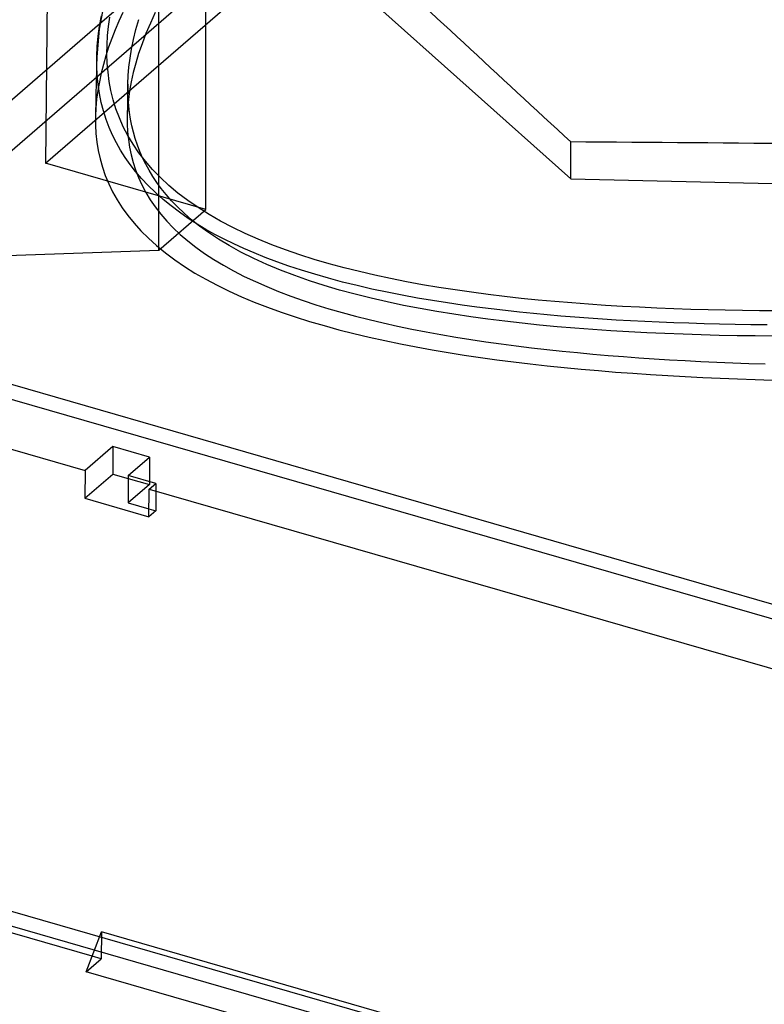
# Model space of a CAD drawing. Header units: millimetres. Extents: x -159 to 301, y 59 to 367.
# Tile 5 of 16: x -48 to 22, y 174 to 267. Entities that reach past the tile are written whole.
import ezdxf

# ---------------------------------------------------------------- set-up
doc = ezdxf.new("R2010")
doc.units = ezdxf.units.MM
doc.layers.add('MAIN-1', color=7, linetype='Continuous')
doc.layers.add('MAIN-2', color=7, linetype='Continuous')

msp = doc.modelspace()

# ---------------------------------------------------------------- linework, layer by layer
at = {"layer": 'MAIN-1'}
for p, q in [((-38.676, 267.568), (-39.049, 266.737)), ((-57.896, 251.738), (-40.835, 266.513)), ((-40.87, 266.266), (-40.695, 267.243)), ((-39.049, 266.737), (-39.395, 265.91)), ((-37.437, 265.935), (-37.166, 266.904)), ((-41.001, 265.304), (-40.87, 266.266)), ((-39.395, 265.91), (-39.715, 265.088)), ((-37.662, 265.001), (-37.437, 265.935)), ((-41.089, 264.357), (-41.001, 265.304)), ((-39.715, 265.088), (-40.006, 264.27)), ((-37.844, 264.1), (-37.662, 265.001)), ((-41.133, 263.424), (-41.089, 264.357)), ((-40.006, 264.27), (-40.269, 263.457)), ((-37.985, 263.232), (-37.844, 264.1)), ((-40.503, 262.647), (-40.709, 261.832)), ((-40.269, 263.457), (-40.503, 262.647)), ((-38.088, 262.396), (-37.985, 263.232)), ((-40.709, 261.832), (-40.885, 261.013)), ((-38.155, 261.591), (-38.088, 262.396)), ((-40.885, 261.013), (-41.029, 260.191)), ((-38.186, 260.779), (-38.194, 260.403)), ((-38.189, 260.095), (-38.188, 260.817)), ((-38.188, 260.817), (-38.155, 261.591)), ((-41.029, 260.191), (-41.139, 259.367)), ((-38.202, 260.026), (-38.209, 259.649)), ((-38.194, 260.403), (-38.202, 260.026)), ((-38.163, 259.401), (-38.189, 260.095)), ((-41.139, 259.367), (-41.213, 258.542)), ((-38.225, 258.883), (-38.233, 258.494)), ((-38.217, 259.272), (-38.225, 258.883)), ((-38.209, 259.649), (-38.217, 259.272)), ((-38.111, 258.733), (-38.163, 259.401)), ((-41.213, 258.542), (-41.25, 257.716)), ((-38.241, 258.105), (-38.249, 257.716)), ((-38.233, 258.494), (-38.241, 258.105)), ((-38.036, 258.09), (-38.111, 258.733)), ((-37.938, 257.47), (-38.036, 258.09)), ((-38.249, 257.764), (-38.248, 257.012)), ((-37.815, 256.853), (-37.938, 257.47)), ((-38.248, 257.012), (-38.213, 256.278)), ((-38.213, 256.278), (-38.141, 255.55)), ((-37.667, 256.24), (-37.815, 256.853)), ((-37.491, 255.629), (-37.667, 256.24)), ((-38.141, 255.55), (-38.032, 254.825)), ((-37.288, 255.022), (-37.491, 255.629)), ((-38.032, 254.825), (-37.884, 254.102)), ((-37.057, 254.418), (-37.288, 255.022)), ((-36.796, 253.818), (-37.057, 254.418)), ((-37.884, 254.102), (-37.695, 253.381)), ((-37.695, 253.381), (-37.463, 252.665)), ((-36.505, 253.224), (-36.796, 253.818)), ((-37.463, 252.665), (-37.187, 251.954)), ((-36.184, 252.634), (-36.505, 253.224)), ((-35.831, 252.05), (-36.184, 252.634)), ((-37.187, 251.954), (-36.864, 251.248)), ((-35.445, 251.472), (-35.831, 252.05)), ((-35.026, 250.9), (-35.445, 251.472)), ((-36.864, 251.248), (-36.495, 250.548)), ((-36.495, 250.548), (-36.076, 249.854)), ((-34.57, 250.333), (-35.026, 250.9)), ((-36.076, 249.854), (-35.606, 249.169)), ((-34.063, 249.754), (-34.57, 250.333)), ((-33.497, 249.164), (-34.063, 249.754)), ((-35.606, 249.169), (-35.085, 248.493)), ((-32.869, 248.566), (-33.497, 249.164)), ((-35.085, 248.493), (-34.515, 247.832)), ((-34.515, 247.832), (-33.898, 247.189)), ((-32.172, 247.96), (-32.869, 248.566)), ((-31.403, 247.349), (-32.172, 247.96)), ((-33.898, 247.189), (-33.233, 246.561)), ((-30.556, 246.736), (-31.403, 247.349)), ((-33.233, 246.561), (-32.518, 245.949)), ((-32.518, 245.949), (-31.755, 245.353)), ((-29.625, 246.121), (-30.556, 246.736)), ((-28.608, 245.507), (-29.625, 246.121)), ((-31.755, 245.353), (-30.941, 244.773)), ((-27.497, 244.896), (-28.608, 245.507)), ((-30.941, 244.773), (-30.077, 244.208)), ((-30.077, 244.208), (-29.163, 243.657)), ((-26.297, 244.294), (-27.497, 244.896)), ((-25.044, 243.721), (-26.297, 244.294)), ((-29.163, 243.657), (-28.197, 243.121)), ((-28.197, 243.121), (-27.186, 242.603)), ((-23.747, 243.179), (-25.044, 243.721)), ((-22.41, 242.668), (-23.747, 243.179)), ((-27.186, 242.603), (-26.138, 242.105)), ((-21.034, 242.186), (-22.41, 242.668)), ((-19.624, 241.733), (-21.034, 242.186)), ((-26.138, 242.105), (-25.056, 241.629)), ((-25.056, 241.629), (-23.942, 241.173)), ((-18.18, 241.307), (-19.624, 241.733)), ((-16.706, 240.908), (-18.18, 241.307)), ((-23.942, 241.173), (-22.797, 240.737)), ((-22.797, 240.737), (-21.622, 240.321)), ((-21.622, 240.321), (-20.42, 239.923)), ((-15.204, 240.534), (-16.706, 240.908)), ((-13.677, 240.185), (-15.204, 240.534)), ((-20.42, 239.923), (-19.192, 239.544)), ((-19.192, 239.544), (-17.94, 239.182)), ((-12.129, 239.86), (-13.677, 240.185)), ((-10.561, 239.558), (-12.129, 239.86)), ((-8.978, 239.277), (-10.561, 239.558)), ((-17.94, 239.182), (-16.665, 238.838)), ((-16.665, 238.838), (-15.37, 238.51)), ((-15.37, 238.51), (-14.053, 238.199)), ((-7.383, 239.018), (-8.978, 239.277)), ((-5.779, 238.778), (-7.383, 239.018)), ((-4.169, 238.558), (-5.779, 238.778)), ((-2.55, 238.356), (-4.169, 238.558)), ((-14.053, 238.199), (-12.716, 237.902)), ((-12.716, 237.902), (-11.359, 237.621)), ((-11.359, 237.621), (-9.985, 237.353)), ((-0.914, 238.17), (-2.55, 238.356)), ((0.736, 237.999), (-0.914, 238.17)), ((2.401, 237.843), (0.736, 237.999)), ((4.077, 237.701), (2.401, 237.843)), ((5.763, 237.573), (4.077, 237.701)), ((7.458, 237.458), (5.763, 237.573)), ((-9.985, 237.353), (-8.596, 237.1)), ((-8.596, 237.1), (-7.192, 236.86)), ((-7.192, 236.86), (-5.776, 236.634)), ((-5.776, 236.634), (-4.35, 236.42)), ((9.16, 237.356), (7.458, 237.458)), ((10.866, 237.267), (9.16, 237.356)), ((12.577, 237.189), (10.866, 237.267)), ((14.289, 237.123), (12.577, 237.189)), ((16.001, 237.067), (14.289, 237.123)), ((17.713, 237.022), (16.001, 237.067)), ((19.421, 236.987), (17.713, 237.022)), ((21.124, 236.961), (19.421, 236.987)), ((22.821, 236.944), (21.124, 236.961)), ((-4.35, 236.42), (-2.916, 236.219)), ((-2.916, 236.219), (-1.474, 236.03)), ((-1.474, 236.03), (-0.027, 235.853)), ((-0.027, 235.853), (1.424, 235.687)), ((1.424, 235.687), (2.877, 235.532)), ((2.877, 235.532), (4.329, 235.387)), ((4.329, 235.387), (5.78, 235.253)), ((5.78, 235.253), (7.228, 235.129)), ((7.228, 235.129), (8.67, 235.014)), ((8.67, 235.014), (10.108, 234.908)), ((10.108, 234.908), (11.557, 234.81)), ((11.557, 234.81), (13.018, 234.718)), ((13.018, 234.718), (14.493, 234.634)), ((14.493, 234.634), (15.98, 234.557)), ((15.98, 234.557), (17.479, 234.486)), ((17.479, 234.486), (18.99, 234.422)), ((18.99, 234.422), (20.512, 234.365)), ((20.512, 234.365), (22.045, 234.314)), ((-74.452, 233.537), (-42.236, 224.237)), ((-39.622, 226.5), (-42.236, 224.237)), ((-36.158, 225.5), (-39.622, 226.5)), ((-39.622, 226.5), (-39.622, 223.902)), ((-38.158, 223.768), (-36.158, 225.5)), ((-42.236, 224.237), (-42.262, 221.616)), ((-42.262, 221.616), (-39.622, 223.902)), ((-39.622, 223.902), (-38.158, 223.479)), ((-35.56, 223.018), (-38.158, 223.768)), ((-38.158, 223.768), (-38.158, 221.17)), ((-36.173, 222.487), (-35.56, 223.018)), ((-36.2, 219.866), (-36.173, 222.487)), ((-36.173, 222.487), (42.635, 199.737)), ((-42.262, 221.616), (-36.2, 219.866)), ((-38.158, 221.17), (-36.192, 220.602)), ((-41.554, 178.308), (-74.907, 187.936)), ((-42.124, 176.827), (-40.674, 180.594)), ((46.275, 155.494), (-40.674, 180.594)), ((44.825, 151.727), (-42.124, 176.827))]:
    msp.add_line(p, q, dxfattribs=at)
for centre, major_axis, ratio, start_param, end_param in [((-61.209, -5184.023), (1711.704, -6114.008), 0.423101, 2.536121, 2.542632), ((151.608, -1188.847), (3617.23, -99.598), 0.398353, 1.597147, 1.62267)]:
    msp.add_ellipse(centre, major_axis=major_axis, ratio=ratio, start_param=start_param, end_param=end_param, dxfattribs=at)
at = {"layer": 'MAIN-2'}
for p, q in [((-35.262, 245.069), (-35.262, 297.204)), ((-30.812, 248.923), (-30.812, 296.381)), ((-25.871, 278.223), (3.674, 251.84)), ((-52.328, 251.789), (-23.103, 277.099)), ((-45.968, 253.298), (-21.389, 274.584)), ((-45.822, 269.989), (-45.968, 253.298)), ((-40.39, 268.666), (-40.917, 265.993)), ((-40.835, 266.513), (-37.989, 268.978)), ((-35.601, 267.552), (-36.064, 266.541)), ((-40.011, 266.246), (-39.888, 267.114)), ((-36.064, 266.541), (-36.479, 265.557)), ((-40.917, 265.993), (-41.134, 263.364)), ((-40.099, 265.377), (-40.011, 266.246)), ((-36.479, 265.557), (-36.847, 264.598)), ((-40.163, 263.638), (-40.151, 264.508)), ((-40.151, 264.508), (-40.099, 265.377)), ((-36.847, 264.598), (-37.17, 263.664)), ((-40.135, 262.769), (-40.163, 263.638)), ((-37.17, 263.664), (-37.448, 262.754)), ((-41.134, 263.364), (-41.151, 262.526)), ((-41.133, 262.518), (-41.133, 263.424)), ((-40.064, 261.901), (-40.135, 262.769)), ((-37.448, 262.754), (-37.683, 261.867)), ((-41.164, 261.904), (-41.177, 261.281)), ((-41.151, 262.526), (-41.164, 261.904)), ((-41.089, 261.626), (-41.133, 262.518)), ((-39.948, 261.034), (-40.064, 261.901)), ((-37.683, 261.867), (-37.876, 261.003)), ((-41.177, 261.281), (-41.189, 260.658)), ((-41.003, 260.751), (-41.089, 261.626)), ((-40.874, 259.894), (-41.003, 260.751)), ((-39.786, 260.169), (-39.948, 261.034)), ((-37.876, 261.003), (-38.028, 260.162)), ((-41.202, 260.035), (-41.214, 259.458)), ((-41.189, 260.658), (-41.202, 260.035)), ((-40.703, 259.058), (-40.874, 259.894)), ((-39.574, 259.308), (-39.786, 260.169)), ((-38.028, 260.162), (-38.14, 259.342)), ((-41.214, 259.458), (-41.226, 258.881)), ((-40.49, 258.243), (-40.703, 259.058)), ((-39.311, 258.451), (-39.574, 259.308)), ((-38.14, 259.342), (-38.213, 258.543)), ((-41.238, 258.304), (-41.25, 257.727)), ((-41.226, 258.881), (-41.238, 258.304)), ((-40.239, 257.451), (-40.49, 258.243)), ((-38.994, 257.601), (-39.311, 258.451)), ((-38.213, 258.543), (-38.249, 257.764)), ((-41.25, 257.716), (-41.246, 256.912)), ((-39.95, 256.685), (-40.239, 257.451)), ((-38.62, 256.757), (-38.994, 257.601)), ((-41.246, 256.912), (-41.203, 256.109)), ((-41.203, 256.109), (-41.118, 255.307)), ((-39.627, 255.944), (-39.95, 256.685)), ((-38.188, 255.923), (-38.62, 256.757)), ((-129.92, 255.692), (133.512, 179.646)), ((-41.118, 255.307), (-40.989, 254.509)), ((-39.269, 255.228), (-39.627, 255.944)), ((-38.875, 254.53), (-39.269, 255.228)), ((-37.698, 255.099), (-38.188, 255.923)), ((3.674, 251.84), (3.674, 255.313)), ((133.012, 178.362), (-130.42, 254.408)), ((-40.989, 254.509), (-40.815, 253.714)), ((-38.444, 253.847), (-38.875, 254.53)), ((-37.146, 254.287), (-37.698, 255.099)), ((-36.532, 253.489), (-37.146, 254.287)), ((-30.812, 248.923), (-45.968, 253.298)), ((-40.815, 253.714), (-40.594, 252.923)), ((-37.972, 253.174), (-38.444, 253.847)), ((-35.854, 252.708), (-36.532, 253.489)), ((-40.594, 252.923), (-40.323, 252.138)), ((-37.455, 252.507), (-37.972, 253.174)), ((-36.887, 251.843), (-37.455, 252.507)), ((-35.115, 251.943), (-35.854, 252.708)), ((-40.323, 252.138), (-40.002, 251.362)), ((-36.265, 251.18), (-36.887, 251.843)), ((-34.313, 251.199), (-35.115, 251.943)), ((3.674, 251.84), (95.966, 249.705)), ((-40.002, 251.362), (-39.631, 250.594)), ((-39.631, 250.594), (-39.206, 249.835)), ((-35.59, 250.524), (-36.265, 251.18)), ((-34.867, 249.881), (-35.59, 250.524)), ((-33.451, 250.476), (-34.313, 251.199)), ((-39.206, 249.835), (-38.728, 249.086)), ((-34.103, 249.257), (-34.867, 249.881)), ((-32.527, 249.775), (-33.451, 250.476)), ((-31.546, 249.099), (-32.527, 249.775)), ((-38.728, 249.086), (-38.194, 248.348)), ((-35.262, 245.069), (-30.812, 248.923)), ((-33.305, 248.658), (-34.103, 249.257)), ((-32.485, 248.087), (-33.305, 248.658)), ((-30.509, 248.448), (-31.546, 249.099)), ((-38.194, 248.348), (-37.603, 247.62)), ((-31.652, 247.55), (-32.485, 248.087)), ((-29.419, 247.823), (-30.509, 248.448)), ((-28.28, 247.225), (-29.419, 247.823)), ((-37.603, 247.62), (-36.954, 246.903)), ((-36.954, 246.903), (-36.245, 246.198)), ((-30.811, 247.046), (-31.652, 247.55)), ((-29.956, 246.567), (-30.811, 247.046)), ((-27.093, 246.655), (-28.28, 247.225)), ((-36.245, 246.198), (-35.475, 245.506)), ((-29.081, 246.109), (-29.956, 246.567)), ((-28.18, 245.667), (-29.081, 246.109)), ((-25.863, 246.112), (-27.093, 246.655)), ((-24.593, 245.596), (-25.863, 246.112)), ((-52.589, 244.463), (-35.262, 245.069)), ((-35.475, 245.506), (-34.643, 244.827)), ((-27.242, 245.236), (-28.18, 245.667)), ((-26.257, 244.813), (-27.242, 245.236)), ((-23.286, 245.106), (-24.593, 245.596)), ((-21.945, 244.644), (-23.286, 245.106)), ((-34.643, 244.827), (-33.759, 244.169)), ((-33.759, 244.169), (-32.826, 243.533)), ((-25.217, 244.394), (-26.257, 244.813)), ((-24.12, 243.98), (-25.217, 244.394)), ((-20.573, 244.207), (-21.945, 244.644)), ((-19.173, 243.796), (-20.573, 244.207)), ((-32.826, 243.533), (-31.843, 242.919)), ((-22.97, 243.574), (-24.12, 243.98)), ((-21.768, 243.178), (-22.97, 243.574)), ((-20.517, 242.794), (-21.768, 243.178)), ((-17.749, 243.409), (-19.173, 243.796)), ((-16.303, 243.046), (-17.749, 243.409)), ((-31.843, 242.919), (-30.814, 242.328)), ((-30.814, 242.328), (-29.737, 241.757)), ((-19.221, 242.423), (-20.517, 242.794)), ((-17.885, 242.067), (-19.221, 242.423)), ((-14.836, 242.706), (-16.303, 243.046)), ((-13.352, 242.387), (-14.836, 242.706)), ((-11.851, 242.09), (-13.352, 242.387)), ((-29.737, 241.757), (-28.615, 241.208)), ((-28.615, 241.208), (-27.449, 240.679)), ((-16.514, 241.727), (-17.885, 242.067)), ((-15.114, 241.405), (-16.514, 241.727)), ((-13.692, 241.102), (-15.114, 241.405)), ((-10.334, 241.812), (-11.851, 242.09)), ((-8.804, 241.554), (-10.334, 241.812)), ((-7.261, 241.315), (-8.804, 241.554)), ((-5.708, 241.093), (-7.261, 241.315)), ((-27.449, 240.679), (-26.239, 240.17)), ((-12.258, 240.817), (-13.692, 241.102)), ((-10.82, 240.552), (-12.258, 240.817)), ((-9.389, 240.307), (-10.82, 240.552)), ((-7.975, 240.082), (-9.389, 240.307)), ((-4.145, 240.887), (-5.708, 241.093)), ((-2.575, 240.698), (-4.145, 240.887)), ((-0.998, 240.523), (-2.575, 240.698)), ((0.586, 240.363), (-0.998, 240.523)), ((2.175, 240.217), (0.586, 240.363)), ((-26.239, 240.17), (-24.987, 239.682)), ((-24.987, 239.682), (-23.696, 239.214)), ((-6.58, 239.877), (-7.975, 240.082)), ((-5.204, 239.688), (-6.58, 239.877)), ((-3.846, 239.515), (-5.204, 239.688)), ((-2.505, 239.357), (-3.846, 239.515)), ((-1.176, 239.211), (-2.505, 239.357)), ((3.769, 240.084), (2.175, 240.217)), ((5.369, 239.964), (3.769, 240.084)), ((6.972, 239.855), (5.369, 239.964)), ((8.579, 239.759), (6.972, 239.855)), ((10.19, 239.673), (8.579, 239.759)), ((11.803, 239.598), (10.19, 239.673)), ((13.418, 239.533), (11.803, 239.598)), ((15.036, 239.477), (13.418, 239.533)), ((16.655, 239.431), (15.036, 239.477)), ((18.277, 239.393), (16.655, 239.431)), ((19.9, 239.364), (18.277, 239.393)), ((21.524, 239.343), (19.9, 239.364)), ((23.149, 239.33), (21.524, 239.343)), ((-23.696, 239.214), (-22.373, 238.768)), ((-22.373, 238.768), (-21.021, 238.344)), ((0.141, 239.077), (-1.176, 239.211)), ((1.449, 238.953), (0.141, 239.077)), ((2.752, 238.84), (1.449, 238.953)), ((4.053, 238.735), (2.752, 238.84)), ((5.356, 238.639), (4.053, 238.735)), ((6.665, 238.55), (5.356, 238.639)), ((7.983, 238.468), (6.665, 238.55)), ((9.317, 238.394), (7.983, 238.468)), ((-21.021, 238.344), (-19.642, 237.94)), ((-19.642, 237.94), (-18.239, 237.557)), ((-18.239, 237.557), (-16.813, 237.194)), ((10.669, 238.325), (9.317, 238.394)), ((12.04, 238.264), (10.669, 238.325)), ((13.431, 238.208), (12.04, 238.264)), ((14.843, 238.159), (13.431, 238.208)), ((16.276, 238.117), (14.843, 238.159)), ((17.732, 238.081), (16.276, 238.117)), ((19.211, 238.051), (17.732, 238.081)), ((20.715, 238.028), (19.211, 238.051)), ((22.244, 238.012), (20.715, 238.028)), ((-16.813, 237.194), (-15.367, 236.85)), ((-15.367, 236.85), (-13.903, 236.525)), ((-13.903, 236.525), (-12.423, 236.217)), ((-12.423, 236.217), (-10.93, 235.928)), ((-10.93, 235.928), (-9.426, 235.655)), ((-9.426, 235.655), (-7.912, 235.398)), ((-7.912, 235.398), (-6.392, 235.158)), ((-6.392, 235.158), (-4.856, 234.931)), ((-4.856, 234.931), (-3.304, 234.717)), ((-3.304, 234.717), (-1.736, 234.515)), ((-1.736, 234.515), (-0.154, 234.326)), ((-0.154, 234.326), (1.44, 234.149)), ((1.44, 234.149), (3.047, 233.984)), ((3.047, 233.984), (4.663, 233.83)), ((4.663, 233.83), (6.288, 233.687)), ((6.288, 233.687), (7.921, 233.554)), ((7.921, 233.554), (9.56, 233.432)), ((9.56, 233.432), (11.204, 233.32)), ((11.204, 233.32), (12.851, 233.218)), ((12.851, 233.218), (14.501, 233.125)), ((14.501, 233.125), (16.152, 233.042)), ((16.152, 233.042), (17.803, 232.967)), ((17.803, 232.967), (19.451, 232.901)), ((19.451, 232.901), (21.097, 232.842)), ((21.097, 232.842), (22.739, 232.792)), ((-36.158, 225.5), (-36.158, 222.902)), ((-38.158, 223.479), (-36.158, 222.902)), ((-36.158, 222.902), (-38.158, 221.17)), ((-35.56, 223.018), (-35.56, 220.42)), ((-35.56, 220.42), (-36.2, 219.866)), ((-36.192, 220.602), (-35.56, 220.42)), ((-131.737, 206.397), (133.365, 129.868)), ((132.865, 128.585), (-132.237, 205.113)), ((-40.674, 180.594), (-40.699, 178.061)), ((-42.124, 176.827), (-40.699, 178.061)), ((-40.699, 178.061), (-41.554, 178.308))]:
    msp.add_line(p, q, dxfattribs=at)

doc.saveas('drawing.dxf')
